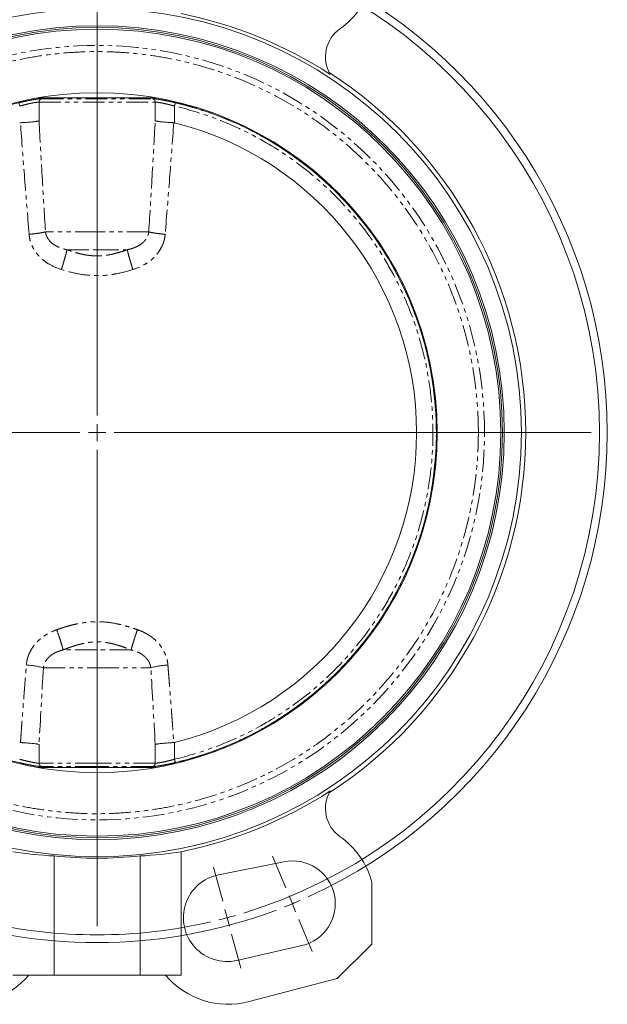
# Model space of a CAD drawing. Header units: millimetres. Extents: x 4 to 852, y -224 to 540.
# Tile 3 of 9: x 130 to 301, y 83 to 369. Entities that reach past the tile are written whole.
import ezdxf

# ---------------------------------------------------------------- set-up
doc = ezdxf.new("R2010")
doc.units = ezdxf.units.MM
doc.linetypes.add('PHANTOM', pattern=[12.7, 6.35, -1.27, 1.27, -1.27, 1.27, -1.27])

# ---------------------------------------------------------------- blocks, each defined once
blk = doc.blocks.new('SW_CENTERMARKSYMBOL_4')
at = {"color": 0, "linetype": 'Continuous', "lineweight": 0}
for p, q in [((37.85, -136.27), (37.85, 2.5)), ((37.85, -141.27), (37.85, -138.77)), ((32.85, -141.27), (-105.91, -141.27)), ((37.85, -141.27), (35.35, -141.27)), ((37.85, -141.27), (37.85, -143.77)), ((37.85, -141.27), (40.35, -141.27)), ((42.85, -141.27), (181.62, -141.27)), ((37.85, -146.27), (37.85, -285.03)), ((92.77, -273.84), (88.94, -264.6)), ((74.41, -277.7), (71.76, -267.8)), ((94.68, -278.46), (93.72, -276.15)), ((75.7, -282.53), (75.06, -280.12)), ((94.68, -278.46), (95.64, -280.77)), ((75.7, -282.53), (76.35, -284.95)), ((96.59, -283.08), (100.42, -292.32)), ((77, -287.36), (79.65, -297.26))]:
    blk.add_line(p, q, dxfattribs=at)
for radius, start, end in [(146.25, 286.9588, 73.0412), (148.5, 294.4292, 65.5708), (148.5, 292.5, 293.4646), (148.5, 249.4292, 290.5708), (148.5, 291.5354, 292.5), (146.25, 256.9588, 283.0412), (146.25, 284.0206, 285), (146.25, 285, 285.9794)]:
    blk.add_arc((37.85, -141.27), radius, start, end, dxfattribs=at)

msp = doc.modelspace()

# ---------------------------------------------------------------- linework, layer by layer
at = {"color": 7, "linetype": 'Continuous', "lineweight": 15}
for p, q in [((135.17, 346.72), (169.5, 346.72)), ((169.5, 151.72), (135.17, 151.72)), ((176.83, 127.2), (176.83, 91.22)), ((139.83, 125.94), (139.83, 91.22)), ((164.83, 125.94), (164.83, 91.22)), ((187.67, 120.45), (206.7, 124.28)), ((232.33, 100.22), (232.33, 118.28)), ((211.94, 99.84), (193.02, 95.52)), ((222.21, 90.22), (232.33, 100.22)), ((127.83, 91.22), (139.83, 91.22)), ((139.83, 91.22), (164.83, 91.22)), ((151.35, 91.12), (151.35, 91.22)), ((151.52, 91.12), (151.52, 91.22)), ((152.41, 91.12), (152.41, 91.22)), ((153.25, 91.12), (153.25, 91.22)), ((153.39, 91.12), (153.39, 91.22)), ((164.83, 91.22), (176.83, 91.22)), ((196.58, 83.53), (222.21, 90.22))]:
    msp.add_line(p, q, dxfattribs=at)
at = {"color": 8, "linetype": 'PHANTOM', "lineweight": 0}
for p, q in [((135.43, 345.48), (169.24, 345.48)), ((135.43, 340.03), (135.43, 345.48)), ((136.21, 346.47), (168.46, 346.47)), ((169.24, 345.48), (169.24, 340.03)), ((174.87, 339.45), (174.87, 344.33)), ((152.33, 307.69), (137.3, 307.69)), ((167.37, 307.69), (152.33, 307.69)), ((143.55, 302.49), (152.33, 302.49)), ((152.33, 302.49), (161.11, 302.49)), ((152.33, 185.95), (142.42, 185.95)), ((162.25, 185.95), (152.33, 185.95)), ((136.7, 180.76), (152.33, 180.76)), ((152.33, 180.76), (167.97, 180.76)), ((135.43, 152.96), (135.43, 158.41)), ((169.24, 158.41), (169.24, 152.96)), ((174.87, 154.11), (174.87, 158.99)), ((152.33, 152.96), (135.43, 152.96)), ((152.33, 151.98), (136.21, 151.98)), ((169.24, 152.96), (152.33, 152.96)), ((168.46, 151.98), (152.33, 151.98))]:
    msp.add_line(p, q, dxfattribs=at)
at = {"color": 8, "linetype": 'PHANTOM', "lineweight": 0, "flags": 128}
for points in [[(129.57, 345.3), (129.57, 345.28), (129.58, 345.23), (129.61, 345.13), (129.63, 345.01), (129.67, 344.87), (129.71, 344.7), (129.75, 344.52), (129.8, 344.33)], [(175.1, 153.14), (175.1, 153.16), (175.08, 153.22), (175.06, 153.31), (175.03, 153.43), (175, 153.58), (174.96, 153.74), (174.92, 153.93), (174.87, 154.11)]]:
    msp.add_lwpolyline(points, dxfattribs=at)
at = {"color": 7, "linetype": 'Continuous', "lineweight": 15}
for radius in [123.5, 118.5, 118, 99]:
    msp.add_circle((152.33, 249.22), radius, dxfattribs=at)
for centre, radius, start, end in [((209.16, 386.42), 24, 305.2664, 344.9015), ((152.33, 249.22), 124.46, 56.9558, 78.6468), ((152.33, 249.22), 117.5, 0, 180), ((228.79, 358.66), 10, 125.2664, 210.7351), ((152.33, 249.22), 124.75, 302.7912, 57.2088), ((152.33, 249.22), 98.75, 99.1261, 260.8739), ((152.33, 249.22), 98.75, 279.1261, 80.8739), ((152.33, 249.22), 93, 284.0246, 75.9754), ((152.33, 249.22), 117.5, 180, 360), ((152.33, 249.22), 124.46, 281.3532, 303.0442), ((228.79, 139.79), 10, 149.2649, 234.7336), ((209.16, 112.03), 24, 15.0985, 54.7336), ((152.33, 249.22), 123.91, 264.2102, 275.7898), ((209.16, 112.03), 12.5, 282.845, 101.3688), ((190.19, 107.96), 12.75, 101.3688, 282.845), ((114.16, 106.75), 24, 255.3615, 319.6907), ((190.51, 106.75), 24, 220.3093, 284.6385)]:
    msp.add_arc(centre, radius, start, end, dxfattribs=at)
at = {"color": 8, "linetype": 'PHANTOM', "lineweight": 0}
for centre, radius, start, end in [((152.33, 249.22), 112.76, 0, 180), ((152.33, 249.22), 112.76, 180, 0), ((130.16, 156.41), 25.21, 74.9609, 86.408), ((174.51, 156.41), 25.21, 93.592, 105.0391), ((168.25, 152.94), 0.984, 282.2169, 1.3245)]:
    msp.add_arc(centre, radius, start, end, dxfattribs=at)
at = {"color": 7, "linetype": 'Continuous', "lineweight": 15}
for centre, start_param, end_param in [((146.71, 249.22), 4.559082, 4.656743), ((157.96, 249.22), 4.768035, 4.865696)]:
    msp.add_ellipse(centre, major_axis=(123.6, 0), ratio=0.998964, start_param=start_param, end_param=end_param, dxfattribs=at)
at = {"color": 8, "linetype": 'PHANTOM', "lineweight": 0}
for points, knots in [([(263.3, 249.22), (263.3, 249.56), (263.3, 250.24), (263.29, 251.27), (263.26, 252.29), (263.23, 253.31), (263.19, 254.33), (263.14, 255.35), (263.02, 257.3), (262.78, 260.17), (262.33, 264.04), (261.73, 267.96), (260.96, 272.03), (260.02, 276.14), (258.47, 281.86), (256, 289.18), (252.13, 298.08), (247.21, 307.09), (241.15, 316.06), (233.86, 324.8), (225.32, 333.1), (215.53, 340.73), (204.56, 347.42), (192.54, 352.94), (181.84, 356.36), (172.96, 358.33), (166.15, 359.4), (159.26, 360.05), (152.33, 360.26), (145.41, 360.05), (138.52, 359.4), (131.71, 358.33), (122.83, 356.36), (112.13, 352.94), (100.11, 347.42), (89.14, 340.73), (79.35, 333.1), (70.81, 324.8), (63.52, 316.06), (57.45, 307.09), (52.53, 298.08), (48.66, 289.18), (46.2, 281.86), (44.65, 276.14), (43.71, 272.03), (42.93, 267.96), (42.34, 264.04), (41.88, 260.17), (41.63, 257.05), (41.49, 254.59), (41.42, 252.8), (41.37, 251.01), (41.37, 249.82), (41.37, 249.22)], [0, 0, 0, 0, 0.002934, 0.005868, 0.008801, 0.011734, 0.014668, 0.017601, 0.020536, 0.031463, 0.042392, 0.054017, 0.065644, 0.078002, 0.090362, 0.116601, 0.144414, 0.173832, 0.20486, 0.237476, 0.271619, 0.307191, 0.344047, 0.382, 0.420819, 0.44048, 0.460256, 0.480109, 0.5, 0.519892, 0.539744, 0.55952, 0.579181, 0.618, 0.655953, 0.692809, 0.728381, 0.762524, 0.79514, 0.826168, 0.855586, 0.883399, 0.909639, 0.921997, 0.934356, 0.945981, 0.957608, 0.968535, 0.979464, 0.984599, 0.989732, 0.994865, 1, 1, 1, 1]), ([(129.57, 345.3), (129.66, 345.32), (129.84, 345.37), (130.1, 345.43), (130.37, 345.49), (130.72, 345.57), (131.16, 345.66), (131.68, 345.77), (132.18, 345.88), (132.83, 346.01), (133.61, 346.15), (134.31, 346.27), (134.82, 346.34), (135.16, 346.39), (135.48, 346.42), (135.73, 346.44), (135.93, 346.46), (136.08, 346.47), (136.16, 346.47), (136.21, 346.47)], [0, 0, 0, 0, 0.0319686, 0.0635021, 0.094644, 0.1254364, 0.1889532, 0.2509498, 0.3138714, 0.3754566, 0.5006719, 0.6251689, 0.6879692, 0.7503365, 0.8127818, 0.8750477, 0.9167646, 0.9583198, 1, 1, 1, 1]), ([(135.43, 345.48), (135.22, 345.48), (134.92, 345.45), (134.35, 345.37), (134.14, 345.34), (133.7, 345.26), (133.47, 345.21), (132.96, 345.11), (132.7, 345.05), (132.15, 344.93), (131.87, 344.87), (131.29, 344.72), (131, 344.65), (130.4, 344.49), (130.1, 344.41), (129.8, 344.33)], [0, 0, 0, 0, 0.25, 0.25, 0.375, 0.375, 0.5, 0.5, 0.625, 0.625, 0.75, 0.75, 0.875, 0.875, 1, 1, 1, 1]), ([(135.43, 345.48), (135.43, 345.59), (135.45, 345.7), (135.52, 345.92), (135.58, 346.03), (135.72, 346.22), (135.81, 346.3), (136.01, 346.41), (136.11, 346.45), (136.21, 346.47)], [0, 0, 0, 0, 0.25, 0.25, 0.5, 0.5, 0.75, 0.75, 1, 1, 1, 1]), ([(168.46, 346.47), (168.49, 346.47), (168.56, 346.47), (168.67, 346.46), (168.79, 346.46), (168.96, 346.44), (169.19, 346.42), (169.51, 346.38), (169.86, 346.34), (170.37, 346.26), (171.07, 346.15), (171.84, 346.01), (172.5, 345.88), (173, 345.77), (173.52, 345.66), (174.04, 345.55), (174.57, 345.43), (174.92, 345.35), (175.1, 345.3)], [0, 0, 0, 0, 0.031472, 0.062832, 0.094202, 0.125706, 0.188302, 0.251082, 0.313073, 0.375494, 0.50081, 0.625102, 0.687072, 0.750397, 0.811959, 0.875021, 0.936733, 1, 1, 1, 1]), ([(168.46, 346.47), (168.56, 346.45), (168.66, 346.41), (168.85, 346.3), (168.94, 346.22), (169.09, 346.03), (169.15, 345.92), (169.22, 345.7), (169.24, 345.59), (169.24, 345.48)], [0, 0, 0, 0, 0.25, 0.25, 0.5, 0.5, 0.75, 0.75, 1, 1, 1, 1]), ([(174.87, 344.33), (174.27, 344.5), (173.67, 344.65), (172.8, 344.86), (172.52, 344.93), (171.98, 345.05), (171.71, 345.11), (171.21, 345.21), (170.97, 345.26), (170.53, 345.34), (170.32, 345.37), (169.95, 345.43), (169.77, 345.45), (169.47, 345.48), (169.34, 345.48), (169.24, 345.48)], [0, 0, 0, 0, 0.25, 0.25, 0.375, 0.375, 0.5, 0.5, 0.625, 0.625, 0.75, 0.75, 0.875, 0.875, 1, 1, 1, 1]), ([(174.87, 344.33), (174.9, 344.44), (174.93, 344.57), (174.98, 344.8), (175.01, 344.92), (175.06, 345.11), (175.07, 345.18), (175.1, 345.28), (175.1, 345.3), (175.1, 345.3)], [0, 0, 0, 0, 0.25, 0.25, 0.5, 0.5, 0.75, 0.75, 1, 1, 1, 1]), ([(174.87, 154.11), (178.73, 155.03), (182.72, 156.22), (190.87, 159.29), (195.03, 161.17), (203.39, 165.74), (207.59, 168.43), (215.82, 174.72), (219.84, 178.32), (227.46, 186.45), (231.05, 190.98), (235.89, 198.42), (237.41, 201.01), (240.24, 206.38), (241.55, 209.17), (243.9, 214.9), (244.96, 217.85), (246.79, 223.88), (247.56, 226.96), (248.81, 233.21), (249.28, 236.39), (249.92, 242.78), (250.08, 246), (250.08, 252.44), (249.92, 255.66), (249.28, 262.06), (248.81, 265.23), (247.56, 271.48), (246.79, 274.57), (244.96, 280.6), (243.9, 283.55), (241.55, 289.28), (240.24, 292.06), (237.41, 297.43), (235.89, 300.02), (231.05, 307.47), (227.46, 312), (219.84, 320.13), (215.82, 323.72), (207.59, 330.01), (203.39, 332.7), (195.03, 337.27), (190.87, 339.15), (182.72, 342.22), (178.73, 343.42), (174.87, 344.33)], [0, 0, 0, 0, 0.0625, 0.0625, 0.125, 0.125, 0.1875, 0.1875, 0.25, 0.25, 0.3125, 0.3125, 0.34375, 0.34375, 0.375, 0.375, 0.40625, 0.40625, 0.4375, 0.4375, 0.46875, 0.46875, 0.5, 0.5, 0.53125, 0.53125, 0.5625, 0.5625, 0.59375, 0.59375, 0.625, 0.625, 0.65625, 0.65625, 0.6875, 0.6875, 0.75, 0.75, 0.8125, 0.8125, 0.875, 0.875, 0.9375, 0.9375, 1, 1, 1, 1]), ([(175.1, 345.3), (175.42, 345.23), (176.06, 345.07), (177.04, 344.83), (178.06, 344.56), (179.39, 344.19), (181.06, 343.7), (183.61, 342.9), (186.88, 341.75), (192, 339.72), (198.3, 336.74), (205.3, 332.69), (212.09, 327.98), (218.36, 322.8), (224.39, 316.9), (231.36, 308.84), (239.13, 297.26), (244.8, 284.7), (248.08, 273.81), (249.8, 265.74), (250.84, 257.5), (251.19, 249.22), (250.84, 240.95), (249.8, 232.7), (248.08, 224.63), (245.34, 215.54), (241.34, 205.95), (235.94, 196.33), (230.19, 188.25), (224.39, 181.54), (218.36, 175.64), (212.09, 170.47), (205.3, 165.76), (198.3, 161.7), (192, 158.72), (186.88, 156.69), (183.61, 155.55), (181.06, 154.74), (179.27, 154.22), (177.72, 153.8), (176.39, 153.45), (175.52, 153.24), (175.1, 153.14)], [0, 0, 0, 0, 0.003667, 0.007495, 0.011483, 0.015631, 0.023171, 0.031262, 0.045983, 0.062522, 0.093776, 0.125029, 0.15431, 0.187536, 0.217269, 0.250043, 0.30842, 0.374945, 0.405666, 0.437452, 0.468524, 0.499959, 0.531394, 0.562466, 0.594253, 0.624973, 0.670262, 0.711924, 0.749957, 0.782731, 0.812464, 0.84569, 0.874971, 0.906224, 0.937478, 0.954017, 0.968738, 0.976829, 0.984369, 0.989865, 0.995075, 1, 1, 1, 1]), ([(132.53, 306.99), (132.1, 312.43), (131.66, 317.86), (130.8, 328.69), (130.39, 334.1), (130.03, 339.48)], [0, 0, 0, 0, 0.5, 0.5, 1, 1, 1, 1]), ([(135.43, 340.03), (135.71, 334.67), (136.01, 329.29), (136.65, 318.5), (136.98, 313.1), (137.3, 307.69)], [0, 0, 0, 0, 0.5, 0.5, 1, 1, 1, 1]), ([(167.37, 307.69), (167.69, 313.1), (168.02, 318.5), (168.66, 329.29), (168.96, 334.67), (169.24, 340.03)], [0, 0, 0, 0, 0.5, 0.5, 1, 1, 1, 1]), ([(174.64, 339.48), (174.28, 334.1), (173.87, 328.69), (173.01, 317.86), (172.57, 312.43), (172.14, 306.99)], [0, 0, 0, 0, 0.5, 0.5, 1, 1, 1, 1]), ([(137.3, 307.69), (137.05, 307.62), (136.75, 307.55), (136.06, 307.42), (135.67, 307.36), (134.82, 307.23), (134.37, 307.18), (133.45, 307.07), (132.99, 307.03), (132.53, 306.99)], [0, 0, 0, 0, 0.25, 0.25, 0.5, 0.5, 0.75, 0.75, 1, 1, 1, 1]), ([(141.92, 296.72), (140.74, 297.09), (139.6, 297.57), (137.99, 298.5), (137.47, 298.84), (136.49, 299.59), (136.03, 300), (135.39, 300.66), (135.18, 300.89), (134.78, 301.36), (134.59, 301.61), (134.06, 302.37), (133.75, 302.9), (133.22, 304), (133.01, 304.57), (132.68, 305.77), (132.58, 306.38), (132.53, 306.99)], [0, 0, 0, 0, 0.25, 0.25, 0.375, 0.375, 0.5, 0.5, 0.5625, 0.5625, 0.625, 0.625, 0.75, 0.75, 0.875, 0.875, 1, 1, 1, 1]), ([(137.3, 307.69), (137.31, 307.62), (137.33, 307.47), (137.37, 307.26), (137.42, 307.05), (137.49, 306.84), (137.56, 306.64), (137.64, 306.43), (137.73, 306.23), (137.84, 306.03), (137.95, 305.83), (138.22, 305.41), (138.73, 304.79), (139.56, 304.1), (140.49, 303.53), (141.36, 303.14), (142.15, 302.86), (142.84, 302.65), (143.32, 302.54), (143.55, 302.49)], [0, 0, 0, 0, 0.024247, 0.048668, 0.073275, 0.098078, 0.123088, 0.148314, 0.173767, 0.199455, 0.225386, 0.25157, 0.373619, 0.501172, 0.623756, 0.750769, 0.832498, 0.915532, 1, 1, 1, 1]), ([(152.33, 307.69), (152.33, 307.19), (152.33, 306.67), (152.33, 305.65), (152.33, 305.15), (152.33, 304.22), (152.33, 303.79), (152.33, 303.05), (152.33, 302.74), (152.33, 302.49)], [0, 0, 0, 0, 0.25, 0.25, 0.5, 0.5, 0.75, 0.75, 1, 1, 1, 1]), ([(161.11, 302.49), (161.23, 302.52), (161.47, 302.57), (161.83, 302.66), (162.18, 302.76), (162.52, 302.86), (162.86, 302.98), (163.42, 303.19), (164.19, 303.53), (165.12, 304.1), (165.94, 304.8), (166.49, 305.46), (166.8, 305.97), (166.97, 306.3), (167.12, 306.64), (167.23, 306.98), (167.32, 307.33), (167.35, 307.57), (167.37, 307.69)], [0, 0, 0, 0, 0.042592, 0.084808, 0.126663, 0.168172, 0.209352, 0.25022, 0.377444, 0.500219, 0.627862, 0.749989, 0.793209, 0.835752, 0.877659, 0.918971, 0.959735, 1, 1, 1, 1]), ([(172.14, 306.99), (172.09, 306.37), (171.98, 305.77), (171.74, 304.88), (171.65, 304.59), (171.43, 304.01), (171.31, 303.73), (170.91, 302.89), (170.6, 302.36), (170.07, 301.6), (169.88, 301.36), (169.49, 300.89), (169.28, 300.65), (168.63, 299.99), (168.17, 299.58), (167.19, 298.83), (166.67, 298.49), (165.05, 297.56), (163.92, 297.09), (162.74, 296.72)], [0, 0, 0, 0, 0.125, 0.125, 0.1875, 0.1875, 0.25, 0.25, 0.375, 0.375, 0.4375, 0.4375, 0.5, 0.5, 0.625, 0.625, 0.75, 0.75, 1, 1, 1, 1]), ([(172.14, 306.99), (171.68, 307.03), (171.21, 307.07), (170.3, 307.18), (169.84, 307.23), (169, 307.36), (168.61, 307.42), (167.92, 307.55), (167.62, 307.62), (167.37, 307.69)], [0, 0, 0, 0, 0.25, 0.25, 0.5, 0.5, 0.75, 0.75, 1, 1, 1, 1]), ([(141.92, 296.72), (142.1, 297.27), (142.28, 297.86), (142.63, 299.02), (142.8, 299.6), (143.1, 300.66), (143.23, 301.14), (143.44, 301.94), (143.51, 302.26), (143.55, 302.49)], [0, 0, 0, 0, 0.25, 0.25, 0.5, 0.5, 0.75, 0.75, 1, 1, 1, 1]), ([(152.33, 300.69), (152.19, 300.69), (151.9, 300.69), (151.48, 300.7), (151.04, 300.73), (150.61, 300.77), (149.97, 300.83), (149.1, 300.96), (148.01, 301.17), (146.91, 301.44), (145.81, 301.75), (144.68, 302.1), (143.94, 302.36), (143.55, 302.49)], [0, 0, 0, 0, 0.047671, 0.0953, 0.143066, 0.191145, 0.23971, 0.35978, 0.483587, 0.607443, 0.736558, 0.865235, 1, 1, 1, 1]), ([(161.11, 302.49), (160.92, 302.42), (160.54, 302.29), (159.98, 302.1), (159.43, 301.92), (158.69, 301.7), (157.78, 301.44), (156.68, 301.18), (155.59, 300.96), (154.62, 300.82), (153.77, 300.74), (153.05, 300.69), (152.57, 300.69), (152.33, 300.69)], [0, 0, 0, 0, 0.067496, 0.133426, 0.197863, 0.260887, 0.389828, 0.513526, 0.638356, 0.759387, 0.840354, 0.920284, 1, 1, 1, 1]), ([(162.74, 296.72), (162.57, 297.27), (162.39, 297.86), (162.03, 299.02), (161.86, 299.6), (161.57, 300.66), (161.44, 301.14), (161.23, 301.94), (161.16, 302.26), (161.11, 302.49)], [0, 0, 0, 0, 0.25, 0.25, 0.5, 0.5, 0.75, 0.75, 1, 1, 1, 1]), ([(162.74, 296.72), (161.07, 296.2), (159.37, 295.75), (156.76, 295.28), (155.88, 295.15), (154.11, 294.98), (153.21, 294.94), (150.54, 294.94), (148.78, 295.12), (145.32, 295.74), (143.62, 296.19), (141.92, 296.72)], [0, 0, 0, 0, 0.25, 0.25, 0.375, 0.375, 0.5, 0.5, 0.75, 0.75, 1, 1, 1, 1]), ([(41.37, 249.22), (41.37, 248.88), (41.37, 248.2), (41.38, 247.18), (41.41, 246.15), (41.44, 245.13), (41.48, 244.11), (41.53, 243.09), (41.65, 241.14), (41.88, 238.27), (42.34, 234.41), (42.93, 230.48), (43.71, 226.42), (44.65, 222.3), (46.2, 216.59), (48.66, 209.27), (52.53, 200.36), (57.45, 191.35), (63.52, 182.38), (70.81, 173.64), (79.35, 165.34), (89.14, 157.72), (100.11, 151.02), (112.13, 145.5), (122.83, 142.08), (131.71, 140.11), (138.52, 139.04), (145.41, 138.4), (152.33, 138.18), (159.26, 138.4), (166.15, 139.04), (172.96, 140.11), (181.84, 142.08), (192.54, 145.5), (204.56, 151.02), (215.53, 157.72), (225.32, 165.34), (233.86, 173.64), (241.15, 182.38), (247.21, 191.35), (252.13, 200.36), (256, 209.27), (258.47, 216.59), (260.02, 222.3), (260.96, 226.42), (261.73, 230.48), (262.33, 234.41), (262.78, 238.27), (263.04, 241.4), (263.18, 243.86), (263.25, 245.64), (263.29, 247.43), (263.3, 248.63), (263.3, 249.22)], [0, 0, 0, 0, 0.0029342, 0.0058678, 0.008801, 0.0117343, 0.0146677, 0.0176015, 0.020536, 0.0314633, 0.0423921, 0.0540173, 0.065644, 0.078002, 0.0903616, 0.1166007, 0.1444141, 0.1738319, 0.2048603, 0.2374758, 0.2716194, 0.3071911, 0.3440474, 0.3820001, 0.4208187, 0.44048, 0.4602558, 0.4801086, 0.5000001, 0.5198916, 0.5397444, 0.5595201, 0.5791814, 0.618, 0.6559527, 0.692809, 0.7283808, 0.7625243, 0.7951399, 0.8261683, 0.855586, 0.8833994, 0.9096385, 0.9219966, 0.9343562, 0.9459814, 0.9576081, 0.9685354, 0.9794641, 0.9845985, 0.9897317, 0.9948651, 1, 1, 1, 1]), ([(265.09, 249.22), (265.02, 249.22), (264.91, 249.22), (264.67, 249.22), (264.52, 249.22), (264.2, 249.22), (264.02, 249.22), (263.66, 249.22), (263.48, 249.22), (263.3, 249.22)], [0, 0, 0, 0, 0.25, 0.25, 0.5, 0.5, 0.75, 0.75, 1, 1, 1, 1]), ([(265.09, 249.22), (265.18, 249.22), (265.31, 249.22), (265.63, 249.22), (265.84, 249.22), (266.33, 249.22), (266.62, 249.22), (267.25, 249.22), (267.58, 249.22), (268.23, 249.22), (268.53, 249.22), (269.05, 249.22), (269.26, 249.22), (269.58, 249.22), (269.68, 249.22), (269.81, 249.22), (269.83, 249.22), (269.83, 249.22)], [0, 0, 0, 0, 0.125, 0.125, 0.25, 0.25, 0.375, 0.375, 0.5, 0.5, 0.625, 0.625, 0.75, 0.75, 0.875, 0.875, 1, 1, 1, 1]), ([(140.58, 191.84), (140.82, 191.93), (141.3, 192.09), (142.02, 192.33), (142.73, 192.56), (143.69, 192.85), (144.89, 193.18), (146.86, 193.64), (149.33, 194.05), (152.32, 194.23), (155.31, 194.06), (157.78, 193.65), (159.75, 193.18), (161.2, 192.79), (162.65, 192.34), (163.61, 192.01), (164.09, 191.84)], [0, 0, 0, 0, 0.032022, 0.063519, 0.094518, 0.12505, 0.188241, 0.249518, 0.376711, 0.499639, 0.622205, 0.748979, 0.810672, 0.874303, 0.936147, 1, 1, 1, 1]), ([(131.74, 181.57), (131.75, 181.67), (131.77, 181.87), (131.8, 182.17), (131.85, 182.46), (131.9, 182.75), (131.96, 183.04), (132.08, 183.52), (132.29, 184.19), (132.62, 185.02), (133.02, 185.82), (133.63, 186.84), (134.55, 188.02), (135.64, 189.05), (136.58, 189.79), (137.32, 190.29), (138.1, 190.75), (138.81, 191.11), (139.45, 191.4), (140.01, 191.63), (140.39, 191.77), (140.58, 191.84)], [0, 0, 0, 0, 0.020977, 0.041865, 0.062683, 0.083447, 0.104175, 0.124883, 0.187469, 0.249632, 0.31231, 0.374675, 0.499407, 0.624471, 0.686702, 0.74922, 0.811666, 0.874655, 0.916089, 0.957847, 1, 1, 1, 1]), ([(142.42, 185.95), (142.38, 186.18), (142.3, 186.49), (142.08, 187.3), (141.93, 187.79), (141.59, 188.88), (141.4, 189.48), (140.99, 190.68), (140.78, 191.28), (140.58, 191.84)], [0, 0, 0, 0, 0.25, 0.25, 0.5, 0.5, 0.75, 0.75, 1, 1, 1, 1]), ([(162.25, 185.95), (162.29, 186.18), (162.37, 186.49), (162.59, 187.3), (162.74, 187.79), (163.08, 188.88), (163.27, 189.48), (163.68, 190.68), (163.89, 191.28), (164.09, 191.84)], [0, 0, 0, 0, 0.25, 0.25, 0.5, 0.5, 0.75, 0.75, 1, 1, 1, 1]), ([(164.09, 191.84), (164.21, 191.8), (164.43, 191.72), (164.77, 191.59), (165.1, 191.45), (165.43, 191.31), (165.92, 191.08), (166.56, 190.75), (167.33, 190.3), (168.08, 189.8), (169.02, 189.06), (170.11, 188.03), (171.03, 186.85), (171.65, 185.83), (172.04, 185.03), (172.38, 184.2), (172.61, 183.44), (172.77, 182.76), (172.87, 182.17), (172.91, 181.77), (172.93, 181.57)], [0, 0, 0, 0, 0.025281, 0.05041, 0.075402, 0.100274, 0.12504, 0.187543, 0.249509, 0.312365, 0.374928, 0.49953, 0.624581, 0.686847, 0.749425, 0.811436, 0.873869, 0.915717, 0.957713, 1, 1, 1, 1]), ([(142.42, 185.95), (142.68, 186.05), (143.18, 186.25), (143.94, 186.53), (144.67, 186.79), (145.38, 187.03), (146.08, 187.25), (146.75, 187.45), (147.61, 187.68), (148.64, 187.92), (149.85, 188.14), (151.06, 188.28), (152.27, 188.33), (153.49, 188.29), (154.7, 188.16), (155.92, 187.95), (157.13, 187.67), (158.36, 187.33), (159.6, 186.93), (160.91, 186.47), (161.79, 186.13), (162.25, 185.95)], [0, 0, 0, 0, 0.040494, 0.079644, 0.117503, 0.154135, 0.189614, 0.22403, 0.257487, 0.319351, 0.378551, 0.437942, 0.497184, 0.556038, 0.615231, 0.674889, 0.737209, 0.797502, 0.861079, 0.928453, 1, 1, 1, 1]), ([(142.42, 185.95), (142.31, 185.92), (142.08, 185.87), (141.75, 185.77), (141.42, 185.66), (141.1, 185.55), (140.79, 185.42), (140.26, 185.2), (139.56, 184.83), (138.71, 184.24), (137.97, 183.54), (137.47, 182.88), (137.17, 182.33), (137, 181.95), (136.87, 181.56), (136.76, 181.16), (136.72, 180.89), (136.7, 180.76)], [0, 0, 0, 0, 0.042482, 0.084663, 0.126558, 0.16818, 0.209544, 0.250665, 0.377206, 0.50038, 0.627324, 0.75011, 0.801523, 0.852196, 0.90215, 0.951409, 1, 1, 1, 1]), ([(152.33, 185.95), (152.33, 185.7), (152.33, 185.39), (152.33, 184.65), (152.33, 184.22), (152.33, 183.29), (152.33, 182.79), (152.33, 181.78), (152.33, 181.26), (152.33, 180.76)], [0, 0, 0, 0, 0.25, 0.25, 0.5, 0.5, 0.75, 0.75, 1, 1, 1, 1]), ([(167.97, 180.76), (167.96, 180.82), (167.94, 180.96), (167.9, 181.16), (167.85, 181.36), (167.8, 181.56), (167.73, 181.76), (167.66, 181.95), (167.58, 182.15), (167.49, 182.34), (167.39, 182.53), (167.15, 182.94), (166.69, 183.55), (165.95, 184.25), (165.1, 184.84), (164.29, 185.25), (163.56, 185.56), (162.91, 185.78), (162.47, 185.89), (162.25, 185.95)], [0, 0, 0, 0, 0.024363, 0.048891, 0.073587, 0.098457, 0.123502, 0.148725, 0.174131, 0.199722, 0.2255, 0.251468, 0.374227, 0.50114, 0.624304, 0.750829, 0.832828, 0.915847, 1, 1, 1, 1]), ([(130.03, 158.96), (130.07, 159.61), (130.16, 160.88), (130.29, 162.76), (130.45, 164.95), (130.63, 167.44), (130.85, 170.29), (131.07, 173.1), (131.29, 175.95), (131.51, 178.76), (131.67, 180.65), (131.74, 181.57)], [0, 0, 0, 0, 0.085777, 0.169109, 0.249999, 0.377715, 0.499994, 0.627735, 0.749998, 0.877799, 1, 1, 1, 1]), ([(172.93, 181.57), (172.98, 180.96), (173.08, 179.72), (173.23, 177.83), (173.4, 175.63), (173.6, 173.1), (173.82, 170.29), (174.03, 167.44), (174.24, 164.64), (174.45, 161.8), (174.57, 159.92), (174.64, 158.96)], [0, 0, 0, 0, 0.080845, 0.164179, 0.250002, 0.372266, 0.500006, 0.622286, 0.750002, 0.872252, 1, 1, 1, 1]), ([(136.21, 151.98), (136.17, 151.98), (136.11, 151.98), (136, 151.98), (135.88, 151.99), (135.71, 152), (135.48, 152.02), (135.16, 152.06), (134.81, 152.1), (134.3, 152.18), (133.6, 152.29), (132.82, 152.44), (132.17, 152.57), (131.67, 152.67), (131.15, 152.78), (130.63, 152.9), (130.1, 153.02), (129.75, 153.1), (129.57, 153.14)], [0, 0, 0, 0, 0.031472, 0.062832, 0.094202, 0.125706, 0.188302, 0.251082, 0.313073, 0.375494, 0.50081, 0.625102, 0.687072, 0.750397, 0.811959, 0.875021, 0.936733, 1, 1, 1, 1]), ([(129.8, 154.11), (130.4, 153.95), (130.99, 153.79), (131.86, 153.58), (132.15, 153.51), (132.69, 153.39), (132.95, 153.33), (133.46, 153.23), (133.7, 153.18), (134.14, 153.1), (134.35, 153.07), (134.72, 153.02), (134.89, 153), (135.2, 152.97), (135.32, 152.96), (135.43, 152.96)], [0, 0, 0, 0, 0.25, 0.25, 0.375, 0.375, 0.5, 0.5, 0.625, 0.625, 0.75, 0.75, 0.875, 0.875, 1, 1, 1, 1]), ([(136.21, 151.98), (136.11, 152), (136.01, 152.03), (135.81, 152.15), (135.72, 152.23), (135.58, 152.41), (135.52, 152.52), (135.45, 152.74), (135.43, 152.85), (135.43, 152.96)], [0, 0, 0, 0, 0.25, 0.25, 0.5, 0.5, 0.75, 0.75, 1, 1, 1, 1]), ([(152.33, 152.96), (152.33, 152.85), (152.33, 152.74), (152.33, 152.52), (152.33, 152.41), (152.33, 152.23), (152.33, 152.15), (152.33, 152.03), (152.33, 152), (152.33, 151.98)], [0, 0, 0, 0, 0.25, 0.25, 0.5, 0.5, 0.75, 0.75, 1, 1, 1, 1]), ([(175.1, 153.14), (175.01, 153.12), (174.83, 153.08), (174.56, 153.01), (174.3, 152.95), (173.95, 152.88), (173.51, 152.78), (172.99, 152.67), (172.49, 152.57), (171.84, 152.44), (171.06, 152.29), (170.36, 152.18), (169.85, 152.1), (169.5, 152.06), (169.19, 152.02), (168.94, 152), (168.74, 151.99), (168.59, 151.98), (168.5, 151.98), (168.46, 151.98)], [0, 0, 0, 0, 0.031969, 0.063502, 0.094644, 0.125436, 0.188953, 0.25095, 0.313871, 0.375457, 0.500672, 0.625169, 0.687969, 0.750336, 0.812782, 0.875048, 0.916765, 0.95832, 1, 1, 1, 1]), ([(169.24, 152.96), (169.45, 152.96), (169.75, 152.99), (170.32, 153.07), (170.52, 153.1), (170.97, 153.18), (171.2, 153.23), (171.71, 153.33), (171.97, 153.39), (172.52, 153.51), (172.8, 153.58), (173.37, 153.72), (173.67, 153.79), (174.27, 153.95), (174.57, 154.03), (174.87, 154.11)], [0, 0, 0, 0, 0.25, 0.25, 0.375, 0.375, 0.5, 0.5, 0.625, 0.625, 0.75, 0.75, 0.875, 0.875, 1, 1, 1, 1])]:
    msp.add_open_spline(points, degree=3, knots=knots, dxfattribs=at)
at = {"color": 7, "linetype": 'Continuous', "lineweight": 15}
for points, knots in [([(130.03, 339.48), (129.99, 339.48), (129.91, 339.48), (129.84, 339.46), (129.8, 339.45)], [0, 0, 0, 0, 0.4962784, 1, 1, 1, 1]), ([(135.43, 340.03), (135.4, 340.02), (135.34, 340), (135.24, 339.98), (135.14, 339.96), (135.04, 339.94), (134.95, 339.92), (134.85, 339.9), (134.76, 339.89), (134.67, 339.87), (134.43, 339.83), (134.01, 339.77), (133.32, 339.7), (132.58, 339.63), (131.9, 339.58), (131.33, 339.54), (130.9, 339.52), (130.46, 339.5), (130.17, 339.49), (130.03, 339.48)], [0, 0, 0, 0, 0.0363666, 0.0706142, 0.1027428, 0.1327524, 0.160643, 0.1864144, 0.2100667, 0.2315999, 0.2510138, 0.3824629, 0.5007662, 0.6290195, 0.7503987, 0.8142007, 0.8770666, 0.9389989, 1, 1, 1, 1]), ([(174.64, 339.48), (174.56, 339.49), (174.39, 339.49), (174.14, 339.5), (173.9, 339.51), (173.65, 339.53), (173.4, 339.54), (173.15, 339.56), (172.71, 339.58), (172.09, 339.63), (171.35, 339.7), (170.66, 339.77), (170.2, 339.84), (169.87, 339.89), (169.66, 339.93), (169.43, 339.98), (169.31, 340.01), (169.24, 340.03)], [0, 0, 0, 0, 0.034748, 0.069801, 0.105158, 0.14082, 0.176788, 0.213062, 0.249643, 0.371018, 0.499278, 0.617578, 0.749034, 0.795688, 0.853069, 0.921174, 1, 1, 1, 1]), ([(174.87, 339.45), (174.83, 339.46), (174.76, 339.48), (174.68, 339.48), (174.64, 339.48)], [0, 0, 0, 0, 0.5037216, 1, 1, 1, 1]), ([(129.8, 158.99), (129.84, 158.99), (129.91, 158.97), (129.99, 158.96), (130.03, 158.96)], [0, 0, 0, 0, 0.503722, 1, 1, 1, 1]), ([(130.03, 158.96), (130.11, 158.96), (130.28, 158.95), (130.52, 158.94), (130.77, 158.93), (131.02, 158.92), (131.27, 158.9), (131.52, 158.89), (131.95, 158.86), (132.58, 158.81), (133.32, 158.75), (134.01, 158.67), (134.47, 158.61), (134.79, 158.55), (135.01, 158.51), (135.23, 158.47), (135.36, 158.43), (135.43, 158.41)], [0, 0, 0, 0, 0.034748, 0.069801, 0.105158, 0.14082, 0.176788, 0.213062, 0.249643, 0.371018, 0.499278, 0.617578, 0.749034, 0.795688, 0.853069, 0.921174, 1, 1, 1, 1]), ([(169.24, 158.41), (169.27, 158.42), (169.33, 158.44), (169.42, 158.46), (169.52, 158.48), (169.62, 158.51), (169.72, 158.52), (169.82, 158.54), (169.91, 158.56), (170, 158.57), (170.24, 158.61), (170.66, 158.67), (171.35, 158.75), (172.09, 158.81), (172.77, 158.86), (173.33, 158.9), (173.77, 158.92), (174.21, 158.94), (174.5, 158.96), (174.64, 158.96)], [0, 0, 0, 0, 0.036367, 0.070614, 0.102743, 0.132752, 0.160643, 0.186414, 0.210067, 0.2316, 0.251014, 0.382463, 0.500766, 0.629019, 0.750399, 0.814201, 0.877067, 0.938999, 1, 1, 1, 1]), ([(174.64, 158.96), (174.68, 158.96), (174.76, 158.97), (174.83, 158.99), (174.87, 158.99)], [0, 0, 0, 0, 0.496276, 1, 1, 1, 1])]:
    msp.add_open_spline(points, degree=3, knots=knots, dxfattribs=at)
at = {"color": 8, "linetype": 'PHANTOM', "lineweight": 0}
for points in [[(136.7, 180.76), (136.25, 173.29), (135.81, 165.83), (135.43, 158.41)], [(169.24, 158.41), (168.86, 165.83), (168.42, 173.29), (167.97, 180.76)]]:
    msp.add_open_spline(points, degree=3, dxfattribs=at)

# ---------------------------------------------------------------- block references
at = {"color": 7, "linetype": 'Continuous', "lineweight": 0}
msp.add_blockref('SW_CENTERMARKSYMBOL_4', (114.48, 390.49), dxfattribs=at)

doc.saveas('drawing.dxf')
